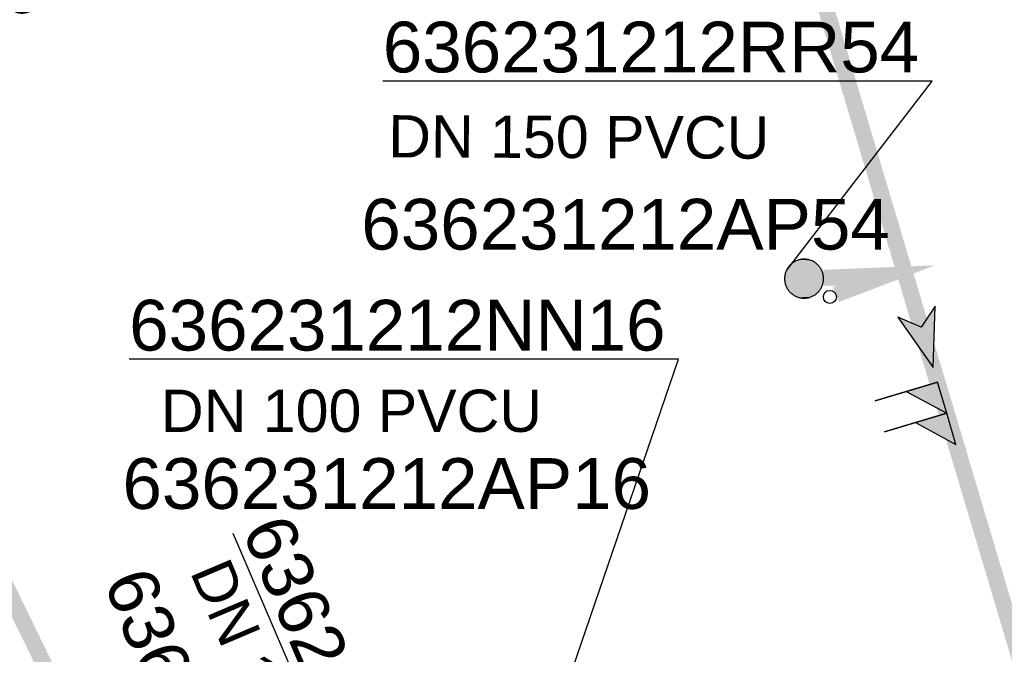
# Model space of a CAD drawing. Extents: x 356718 to 357658, y 5762241 to 5762615.
# Tile 80 of 157: x 357122 to 357137, y 5762395 to 5762405. Entities that reach past the tile are written whole.
import ezdxf
from ezdxf.enums import TextEntityAlignment as Align

# ---------------------------------------------------------------- set-up
doc = ezdxf.new("R2010")
doc.units = 0
doc.header["$MEASUREMENT"] = 0
doc.linetypes.add('AUSGEZOGEN', pattern=[0])
doc.linetypes.add('GESTRICHELT2', pattern=[4, 2, -2])
doc.layers.get('0').update_dxf_attribs({"linetype": 'AUSGEZOGEN'})
for name, color, linetype, true_color in [('111_00131_Symbol', 7, 'AUSGEZOGEN', 0x000000), ('114_00133_Schachtnummer', 7, 'AUSGEZOGEN', 0x000000), ('121_10397_Haltungen_Regenwasser', 5, 'GESTRICHELT2', 0x0000ff), ('123_00137_Fliessrichtungspfeil', 7, 'AUSGEZOGEN', 0x000000), ('124_10395_Standard1', 7, 'AUSGEZOGEN', 0x000000), ('124_10626_Standard__Laenge____1', 7, 'AUSGEZOGEN', 0x000000), ('141_10677_Stutzen__alle__aus_DW', 7, 'AUSGEZOGEN', 0x000000), ('141_10868_Stutzen__141_', 7, 'AUSGEZOGEN', 0x000000)]:
    doc.layers.add(name, color=color, linetype=linetype, true_color=true_color)
doc.styles.add('ARIAL', font='arial.ttf', dxfattribs={"height": 1.5})

# ---------------------------------------------------------------- blocks, each defined once
blk = doc.blocks.new('F00')
at = {"color": 0}
blk.add_circle((0, 0), 0.1, dxfattribs=at)
blk = doc.blocks.new('RR')
at = {"color": 0, "linetype": 'AUSGEZOGEN'}
blk.add_lwpolyline([(0.3, 0), (0.3, 0.013), (0.299, 0.025), (0.298, 0.038), (0.296, 0.05), (0.293, 0.063), (0.29, 0.075), (0.287, 0.087), (0.283, 0.099), (0.279, 0.111), (0.274, 0.123), (0.268, 0.134), (0.262, 0.145), (0.256, 0.156), (0.249, 0.167), (0.242, 0.177), (0.234, 0.187), (0.226, 0.197), (0.218, 0.206), (0.209, 0.215), (0.199, 0.224), (0.19, 0.232), (0.18, 0.24), (0.17, 0.247), (0.159, 0.254), (0.148, 0.261), (0.137, 0.267), (0.126, 0.272), (0.114, 0.277), (0.102, 0.282), (0.09, 0.286), (0.078, 0.29), (0.066, 0.293), (0.053, 0.295), (0.041, 0.297), (0.028, 0.299), (0.016, 0.3), (0.003, 0.3), (-0.009, 0.3), (-0.022, 0.299), (-0.035, 0.298), (-0.047, 0.296), (-0.06, 0.294), (-0.072, 0.291), (-0.084, 0.288), (-0.096, 0.284), (-0.108, 0.28), (-0.12, 0.275), (-0.131, 0.27), (-0.143, 0.264), (-0.154, 0.258), (-0.164, 0.251), (-0.175, 0.244), (-0.185, 0.236), (-0.195, 0.228), (-0.204, 0.22), (-0.213, 0.211), (-0.222, 0.202), (-0.23, 0.192), (-0.238, 0.182), (-0.246, 0.172), (-0.253, 0.162), (-0.259, 0.151), (-0.265, 0.14), (-0.271, 0.129), (-0.276, 0.117), (-0.281, 0.105), (-0.285, 0.093), (-0.289, 0.081), (-0.292, 0.069), (-0.295, 0.057), (-0.297, 0.044), (-0.298, 0.032), (-0.299, 0.019), (-0.3, 0.006), (-0.3, -0.006), (-0.299, -0.019), (-0.298, -0.032), (-0.297, -0.044), (-0.295, -0.057), (-0.292, -0.069), (-0.289, -0.081), (-0.285, -0.093), (-0.281, -0.105), (-0.276, -0.117), (-0.271, -0.129), (-0.265, -0.14), (-0.259, -0.151), (-0.253, -0.162), (-0.246, -0.172), (-0.238, -0.182), (-0.23, -0.192), (-0.222, -0.202), (-0.213, -0.211), (-0.204, -0.22), (-0.195, -0.228), (-0.185, -0.236), (-0.175, -0.244), (-0.164, -0.251), (-0.154, -0.258), (-0.143, -0.264), (-0.131, -0.27), (-0.12, -0.275), (-0.108, -0.28), (-0.096, -0.284), (-0.084, -0.288), (-0.072, -0.291), (-0.06, -0.294), (-0.047, -0.296), (-0.035, -0.298), (-0.022, -0.299), (-0.009, -0.3), (0.003, -0.3), (0.016, -0.3), (0.028, -0.299), (0.041, -0.297), (0.053, -0.295), (0.066, -0.293), (0.078, -0.29), (0.09, -0.286), (0.102, -0.282), (0.114, -0.277), (0.126, -0.272), (0.137, -0.267), (0.148, -0.261), (0.159, -0.254), (0.17, -0.247), (0.18, -0.24), (0.19, -0.232), (0.199, -0.224), (0.209, -0.215), (0.218, -0.206), (0.226, -0.197), (0.234, -0.187), (0.242, -0.177), (0.249, -0.167), (0.256, -0.156), (0.262, -0.145), (0.268, -0.134), (0.274, -0.123), (0.279, -0.111), (0.283, -0.099), (0.287, -0.087), (0.29, -0.075), (0.293, -0.063), (0.296, -0.05), (0.298, -0.038), (0.299, -0.025), (0.3, -0.013), (0.3, 0), (0.3, 0)], close=True, dxfattribs=at)
blk.add_lwpolyline([(0.3, 0), (0.3, 0.013), (0.299, 0.025), (0.298, 0.038), (0.296, 0.05), (0.293, 0.063), (0.29, 0.075), (0.287, 0.087), (0.283, 0.099), (0.279, 0.111), (0.274, 0.123), (0.268, 0.134), (0.262, 0.145), (0.256, 0.156), (0.249, 0.167), (0.242, 0.177), (0.234, 0.187), (0.226, 0.197), (0.218, 0.206), (0.209, 0.215), (0.199, 0.224), (0.19, 0.232), (0.18, 0.24), (0.17, 0.247), (0.159, 0.254), (0.148, 0.261), (0.137, 0.267), (0.126, 0.272), (0.114, 0.277), (0.102, 0.282), (0.09, 0.286), (0.078, 0.29), (0.066, 0.293), (0.053, 0.295), (0.041, 0.297), (0.028, 0.299), (0.016, 0.3), (0.003, 0.3), (-0.009, 0.3), (-0.022, 0.299), (-0.035, 0.298), (-0.047, 0.296), (-0.06, 0.294), (-0.072, 0.291), (-0.084, 0.288), (-0.096, 0.284), (-0.108, 0.28), (-0.12, 0.275), (-0.131, 0.27), (-0.143, 0.264), (-0.154, 0.258), (-0.164, 0.251), (-0.175, 0.244), (-0.185, 0.236), (-0.195, 0.228), (-0.204, 0.22), (-0.213, 0.211), (-0.222, 0.202), (-0.23, 0.192), (-0.238, 0.182), (-0.246, 0.172), (-0.253, 0.162), (-0.259, 0.151), (-0.265, 0.14), (-0.271, 0.129), (-0.276, 0.117), (-0.281, 0.105), (-0.285, 0.093), (-0.289, 0.081), (-0.292, 0.069), (-0.295, 0.057), (-0.297, 0.044), (-0.298, 0.032), (-0.299, 0.019), (-0.3, 0.006), (-0.3, -0.006), (-0.299, -0.019), (-0.298, -0.032), (-0.297, -0.044), (-0.295, -0.057), (-0.292, -0.069), (-0.289, -0.081), (-0.285, -0.093), (-0.281, -0.105), (-0.276, -0.117), (-0.271, -0.129), (-0.265, -0.14), (-0.259, -0.151), (-0.253, -0.162), (-0.246, -0.172), (-0.238, -0.182), (-0.23, -0.192), (-0.222, -0.202), (-0.213, -0.211), (-0.204, -0.22), (-0.195, -0.228), (-0.185, -0.236), (-0.175, -0.244), (-0.164, -0.251), (-0.154, -0.258), (-0.143, -0.264), (-0.131, -0.27), (-0.12, -0.275), (-0.108, -0.28), (-0.096, -0.284), (-0.084, -0.288), (-0.072, -0.291), (-0.06, -0.294), (-0.047, -0.296), (-0.035, -0.298), (-0.022, -0.299), (-0.009, -0.3), (0.003, -0.3), (0.016, -0.3), (0.028, -0.299), (0.041, -0.297), (0.053, -0.295), (0.066, -0.293), (0.078, -0.29), (0.09, -0.286), (0.102, -0.282), (0.114, -0.277), (0.126, -0.272), (0.137, -0.267), (0.148, -0.261), (0.159, -0.254), (0.17, -0.247), (0.18, -0.24), (0.19, -0.232), (0.199, -0.224), (0.209, -0.215), (0.218, -0.206), (0.226, -0.197), (0.234, -0.187), (0.242, -0.177), (0.249, -0.167), (0.256, -0.156), (0.262, -0.145), (0.268, -0.134), (0.274, -0.123), (0.279, -0.111), (0.283, -0.099), (0.287, -0.087), (0.29, -0.075), (0.293, -0.063), (0.296, -0.05), (0.298, -0.038), (0.299, -0.025), (0.3, -0.013), (0.3, 0), (0.3, 0)], close=True, dxfattribs=at)
at = {"color": 0}
for points in [[(-0.259, 0.151), (0.259, 0.151), (-0.256, 0.156)], [(-0.259, 0.151), (0.259, 0.151), (-0.256, 0.156)], [(-0.256, 0.156), (0.256, 0.156), (-0.253, 0.162)], [(-0.256, 0.156), (0.256, 0.156), (-0.253, 0.162)], [(0.259, 0.151), (-0.256, 0.156), (0.256, 0.156)], [(0.259, 0.151), (-0.256, 0.156), (0.256, 0.156)], [(-0.253, 0.162), (0.253, 0.162), (-0.249, 0.167)], [(-0.253, 0.162), (0.253, 0.162), (-0.249, 0.167)], [(0.256, 0.156), (-0.253, 0.162), (0.253, 0.162)], [(0.256, 0.156), (-0.253, 0.162), (0.253, 0.162)], [(-0.249, 0.167), (0.249, 0.167), (-0.246, 0.172)], [(-0.249, 0.167), (0.249, 0.167), (-0.246, 0.172)], [(0.253, 0.162), (-0.249, 0.167), (0.249, 0.167)], [(0.253, 0.162), (-0.249, 0.167), (0.249, 0.167)], [(-0.246, 0.172), (0.246, 0.172), (-0.242, 0.177)], [(-0.246, 0.172), (0.246, 0.172), (-0.242, 0.177)], [(0.249, 0.167), (-0.246, 0.172), (0.246, 0.172)], [(0.249, 0.167), (-0.246, 0.172), (0.246, 0.172)], [(-0.242, 0.177), (0.242, 0.177), (-0.238, 0.182)], [(-0.242, 0.177), (0.242, 0.177), (-0.238, 0.182)], [(0.246, 0.172), (-0.242, 0.177), (0.242, 0.177)], [(0.246, 0.172), (-0.242, 0.177), (0.242, 0.177)], [(-0.238, 0.182), (0.238, 0.182), (-0.234, 0.187)], [(-0.238, 0.182), (0.238, 0.182), (-0.234, 0.187)], [(0.242, 0.177), (-0.238, 0.182), (0.238, 0.182)], [(0.242, 0.177), (-0.238, 0.182), (0.238, 0.182)], [(-0.234, 0.187), (0.234, 0.187), (-0.23, 0.192)], [(-0.234, 0.187), (0.234, 0.187), (-0.23, 0.192)], [(0.238, 0.182), (-0.234, 0.187), (0.234, 0.187)], [(0.238, 0.182), (-0.234, 0.187), (0.234, 0.187)], [(-0.23, 0.192), (0.23, 0.192), (-0.226, 0.197)], [(-0.23, 0.192), (0.23, 0.192), (-0.226, 0.197)], [(0.234, 0.187), (-0.23, 0.192), (0.23, 0.192)], [(0.234, 0.187), (-0.23, 0.192), (0.23, 0.192)], [(-0.226, 0.197), (0.226, 0.197), (-0.222, 0.202)], [(-0.226, 0.197), (0.226, 0.197), (-0.222, 0.202)], [(0.23, 0.192), (-0.226, 0.197), (0.226, 0.197)], [(0.23, 0.192), (-0.226, 0.197), (0.226, 0.197)], [(-0.222, 0.202), (0.222, 0.202), (-0.218, 0.206)], [(-0.222, 0.202), (0.222, 0.202), (-0.218, 0.206)], [(0.226, 0.197), (-0.222, 0.202), (0.222, 0.202)], [(0.226, 0.197), (-0.222, 0.202), (0.222, 0.202)], [(-0.218, 0.206), (0.218, 0.206), (-0.213, 0.211)], [(-0.218, 0.206), (0.218, 0.206), (-0.213, 0.211)], [(0.222, 0.202), (-0.218, 0.206), (0.218, 0.206)], [(0.222, 0.202), (-0.218, 0.206), (0.218, 0.206)], [(-0.213, 0.211), (0.213, 0.211), (-0.209, 0.215)], [(-0.213, 0.211), (0.213, 0.211), (-0.209, 0.215)], [(0.218, 0.206), (-0.213, 0.211), (0.213, 0.211)], [(0.218, 0.206), (-0.213, 0.211), (0.213, 0.211)], [(-0.209, 0.215), (0.209, 0.215), (-0.204, 0.22)], [(-0.209, 0.215), (0.209, 0.215), (-0.204, 0.22)], [(0.213, 0.211), (-0.209, 0.215), (0.209, 0.215)], [(0.213, 0.211), (-0.209, 0.215), (0.209, 0.215)], [(-0.204, 0.22), (0.204, 0.22), (-0.199, 0.224)], [(-0.204, 0.22), (0.204, 0.22), (-0.199, 0.224)], [(0.209, 0.215), (-0.204, 0.22), (0.204, 0.22)], [(0.209, 0.215), (-0.204, 0.22), (0.204, 0.22)], [(-0.199, 0.224), (0.199, 0.224), (-0.195, 0.228)], [(-0.199, 0.224), (0.199, 0.224), (-0.195, 0.228)], [(0.204, 0.22), (-0.199, 0.224), (0.199, 0.224)], [(0.204, 0.22), (-0.199, 0.224), (0.199, 0.224)], [(-0.195, 0.228), (0.195, 0.228), (-0.19, 0.232)], [(-0.195, 0.228), (0.195, 0.228), (-0.19, 0.232)], [(0.199, 0.224), (-0.195, 0.228), (0.195, 0.228)], [(0.199, 0.224), (-0.195, 0.228), (0.195, 0.228)], [(-0.19, 0.232), (0.19, 0.232), (-0.185, 0.236)], [(-0.19, 0.232), (0.19, 0.232), (-0.185, 0.236)], [(0.195, 0.228), (-0.19, 0.232), (0.19, 0.232)], [(0.195, 0.228), (-0.19, 0.232), (0.19, 0.232)], [(-0.185, 0.236), (0.185, 0.236), (-0.18, 0.24)], [(-0.185, 0.236), (0.185, 0.236), (-0.18, 0.24)], [(0.19, 0.232), (-0.185, 0.236), (0.185, 0.236)], [(0.19, 0.232), (-0.185, 0.236), (0.185, 0.236)], [(-0.18, 0.24), (0.18, 0.24), (-0.175, 0.244)], [(-0.18, 0.24), (0.18, 0.24), (-0.175, 0.244)], [(0.185, 0.236), (-0.18, 0.24), (0.18, 0.24)], [(0.185, 0.236), (-0.18, 0.24), (0.18, 0.24)], [(-0.175, 0.244), (0.175, 0.244), (-0.169, 0.247)], [(-0.175, 0.244), (0.175, 0.244), (-0.169, 0.247)], [(0.18, 0.24), (-0.175, 0.244), (0.175, 0.244)], [(0.18, 0.24), (-0.175, 0.244), (0.175, 0.244)], [(-0.169, 0.247), (0.17, 0.247), (-0.164, 0.251)], [(-0.169, 0.247), (0.17, 0.247), (-0.164, 0.251)], [(0.175, 0.244), (-0.169, 0.247), (0.17, 0.247)], [(0.175, 0.244), (-0.169, 0.247), (0.17, 0.247)], [(-0.164, 0.251), (0.164, 0.251), (-0.159, 0.254)], [(-0.164, 0.251), (0.164, 0.251), (-0.159, 0.254)], [(0.17, 0.247), (-0.164, 0.251), (0.164, 0.251)], [(0.17, 0.247), (-0.164, 0.251), (0.164, 0.251)], [(-0.159, 0.254), (0.159, 0.254), (-0.154, 0.258)], [(-0.159, 0.254), (0.159, 0.254), (-0.154, 0.258)], [(0.164, 0.251), (-0.159, 0.254), (0.159, 0.254)], [(0.164, 0.251), (-0.159, 0.254), (0.159, 0.254)], [(-0.154, 0.258), (0.154, 0.258), (-0.148, 0.261)], [(-0.154, 0.258), (0.154, 0.258), (-0.148, 0.261)], [(0.159, 0.254), (-0.154, 0.258), (0.154, 0.258)], [(0.159, 0.254), (-0.154, 0.258), (0.154, 0.258)], [(-0.148, 0.261), (0.148, 0.261), (-0.143, 0.264)], [(-0.148, 0.261), (0.148, 0.261), (-0.143, 0.264)], [(0.154, 0.258), (-0.148, 0.261), (0.148, 0.261)], [(0.154, 0.258), (-0.148, 0.261), (0.148, 0.261)], [(-0.143, 0.264), (0.142, 0.264), (-0.137, 0.267)], [(-0.143, 0.264), (0.142, 0.264), (-0.137, 0.267)], [(0.148, 0.261), (-0.143, 0.264), (0.142, 0.264)], [(0.148, 0.261), (-0.143, 0.264), (0.142, 0.264)], [(-0.137, 0.267), (0.137, 0.267), (-0.131, 0.27)], [(-0.137, 0.267), (0.137, 0.267), (-0.131, 0.27)], [(0.142, 0.264), (-0.137, 0.267), (0.137, 0.267)], [(0.142, 0.264), (-0.137, 0.267), (0.137, 0.267)], [(-0.131, 0.27), (0.131, 0.27), (-0.126, 0.272)], [(-0.131, 0.27), (0.131, 0.27), (-0.126, 0.272)], [(0.137, 0.267), (-0.131, 0.27), (0.131, 0.27)], [(0.137, 0.267), (-0.131, 0.27), (0.131, 0.27)], [(-0.126, 0.272), (0.126, 0.272), (-0.12, 0.275)], [(-0.126, 0.272), (0.126, 0.272), (-0.12, 0.275)], [(0.131, 0.27), (-0.126, 0.272), (0.126, 0.272)], [(0.131, 0.27), (-0.126, 0.272), (0.126, 0.272)], [(-0.12, 0.275), (0.12, 0.275), (-0.114, 0.277)], [(-0.12, 0.275), (0.12, 0.275), (-0.114, 0.277)], [(0.126, 0.272), (-0.12, 0.275), (0.12, 0.275)], [(0.126, 0.272), (-0.12, 0.275), (0.12, 0.275)], [(-0.114, 0.277), (0.114, 0.277), (-0.108, 0.28)], [(-0.114, 0.277), (0.114, 0.277), (-0.108, 0.28)], [(0.12, 0.275), (-0.114, 0.277), (0.114, 0.277)], [(0.12, 0.275), (-0.114, 0.277), (0.114, 0.277)], [(-0.108, 0.28), (0.108, 0.28), (-0.102, 0.282)], [(-0.108, 0.28), (0.108, 0.28), (-0.102, 0.282)], [(0.114, 0.277), (-0.108, 0.28), (0.108, 0.28)], [(0.114, 0.277), (-0.108, 0.28), (0.108, 0.28)], [(-0.102, 0.282), (0.102, 0.282), (-0.096, 0.284)], [(-0.102, 0.282), (0.102, 0.282), (-0.096, 0.284)], [(0.108, 0.28), (-0.102, 0.282), (0.102, 0.282)], [(0.108, 0.28), (-0.102, 0.282), (0.102, 0.282)], [(-0.096, 0.284), (0.096, 0.284), (-0.09, 0.286)], [(-0.096, 0.284), (0.096, 0.284), (-0.09, 0.286)], [(0.102, 0.282), (-0.096, 0.284), (0.096, 0.284)], [(0.102, 0.282), (-0.096, 0.284), (0.096, 0.284)], [(-0.09, 0.286), (0.09, 0.286), (-0.084, 0.288)], [(-0.09, 0.286), (0.09, 0.286), (-0.084, 0.288)], [(0.096, 0.284), (-0.09, 0.286), (0.09, 0.286)], [(0.096, 0.284), (-0.09, 0.286), (0.09, 0.286)], [(-0.084, 0.288), (0.084, 0.288), (-0.078, 0.29)], [(-0.084, 0.288), (0.084, 0.288), (-0.078, 0.29)], [(0.09, 0.286), (-0.084, 0.288), (0.084, 0.288)], [(0.09, 0.286), (-0.084, 0.288), (0.084, 0.288)], [(-0.078, 0.29), (0.078, 0.29), (-0.072, 0.291)], [(-0.078, 0.29), (0.078, 0.29), (-0.072, 0.291)], [(0.084, 0.288), (-0.078, 0.29), (0.078, 0.29)], [(0.084, 0.288), (-0.078, 0.29), (0.078, 0.29)], [(-0.072, 0.291), (0.072, 0.291), (-0.066, 0.293)], [(-0.072, 0.291), (0.072, 0.291), (-0.066, 0.293)], [(0.078, 0.29), (-0.072, 0.291), (0.072, 0.291)], [(0.078, 0.29), (-0.072, 0.291), (0.072, 0.291)], [(-0.066, 0.293), (0.066, 0.293), (-0.06, 0.294)], [(-0.066, 0.293), (0.066, 0.293), (-0.06, 0.294)], [(0.072, 0.291), (-0.066, 0.293), (0.066, 0.293)], [(0.072, 0.291), (-0.066, 0.293), (0.066, 0.293)], [(-0.06, 0.294), (0.059, 0.294), (-0.053, 0.295)], [(-0.06, 0.294), (0.059, 0.294), (-0.053, 0.295)], [(0.066, 0.293), (-0.06, 0.294), (0.059, 0.294)], [(0.066, 0.293), (-0.06, 0.294), (0.059, 0.294)], [(-0.053, 0.295), (0.053, 0.295), (-0.047, 0.296)], [(-0.053, 0.295), (0.053, 0.295), (-0.047, 0.296)], [(0.059, 0.294), (-0.053, 0.295), (0.053, 0.295)], [(0.059, 0.294), (-0.053, 0.295), (0.053, 0.295)], [(-0.047, 0.296), (0.047, 0.296), (-0.04, 0.297)], [(-0.047, 0.296), (0.047, 0.296), (-0.04, 0.297)], [(0.053, 0.295), (-0.047, 0.296), (0.047, 0.296)], [(0.053, 0.295), (-0.047, 0.296), (0.047, 0.296)], [(-0.04, 0.297), (0.041, 0.297), (-0.035, 0.298)], [(-0.04, 0.297), (0.041, 0.297), (-0.035, 0.298)], [(0.047, 0.296), (-0.04, 0.297), (0.041, 0.297)], [(0.047, 0.296), (-0.04, 0.297), (0.041, 0.297)], [(-0.035, 0.298), (0.034, 0.298), (-0.028, 0.299)], [(-0.035, 0.298), (0.034, 0.298), (-0.028, 0.299)], [(0.041, 0.297), (-0.035, 0.298), (0.034, 0.298)], [(0.041, 0.297), (-0.035, 0.298), (0.034, 0.298)], [(0.034, 0.298), (-0.028, 0.299), (0.028, 0.299)], [(-0.028, 0.299), (0.028, 0.299), (-0.022, 0.299)], [(0.034, 0.298), (-0.028, 0.299), (0.028, 0.299)], [(-0.028, 0.299), (0.028, 0.299), (-0.022, 0.299)], [(-0.022, 0.299), (0.021, 0.299), (-0.015, 0.3)], [(-0.022, 0.299), (0.021, 0.299), (-0.015, 0.3)], [(0.028, 0.299), (-0.022, 0.299), (0.021, 0.299)], [(0.028, 0.299), (-0.022, 0.299), (0.021, 0.299)], [(0.021, 0.299), (-0.015, 0.3), (0.016, 0.3)], [(-0.015, 0.3), (0.016, 0.3), (-0.009, 0.3)], [(0.021, 0.299), (-0.015, 0.3), (0.016, 0.3)], [(-0.015, 0.3), (0.016, 0.3), (-0.009, 0.3)], [(0.016, 0.3), (-0.009, 0.3), (0.007, 0.3)], [(-0.009, 0.3), (0.007, 0.3), (0.003, 0.3)], [(0.016, 0.3), (-0.009, 0.3), (0.007, 0.3)], [(-0.009, 0.3), (0.007, 0.3), (0.003, 0.3)], [(-0.3, 0.013), (0.3, 0.013), (-0.299, 0.019)], [(-0.3, 0.013), (0.3, 0.013), (-0.299, 0.019)], [(-0.3, 0.006), (0.3, 0.006), (-0.3, 0.013)], [(0.3, 0.006), (-0.3, 0.013), (0.3, 0.013)], [(-0.3, 0.006), (0.3, 0.006), (-0.3, 0.013)], [(0.3, 0.006), (-0.3, 0.013), (0.3, 0.013)], [(-0.3, 0), (0.3, 0), (-0.3, 0.006)], [(0.3, 0), (-0.3, 0.006), (0.3, 0.006)], [(-0.3, 0), (0.3, 0), (-0.3, 0.006)], [(0.3, 0), (-0.3, 0.006), (0.3, 0.006)], [(0.3, -0.006), (-0.3, -0.006), (0.3, 0)], [(-0.3, -0.006), (0.3, 0), (-0.3, 0)], [(0.3, -0.006), (-0.3, -0.006), (0.3, 0)], [(-0.3, -0.006), (0.3, 0), (-0.3, 0)], [(-0.299, 0.025), (0.299, 0.025), (-0.298, 0.032)], [(-0.299, 0.025), (0.299, 0.025), (-0.298, 0.032)], [(-0.299, 0.019), (0.299, 0.019), (-0.299, 0.025)], [(0.299, 0.019), (-0.299, 0.025), (0.299, 0.025)], [(-0.299, 0.019), (0.299, 0.019), (-0.299, 0.025)], [(0.299, 0.019), (-0.299, 0.025), (0.299, 0.025)], [(0.3, 0.013), (-0.299, 0.019), (0.299, 0.019)], [(0.3, 0.013), (-0.299, 0.019), (0.299, 0.019)], [(-0.298, 0.038), (0.298, 0.038), (-0.297, 0.044)], [(-0.298, 0.038), (0.298, 0.038), (-0.297, 0.044)], [(-0.298, 0.032), (0.298, 0.032), (-0.298, 0.038)], [(0.298, 0.032), (-0.298, 0.038), (0.298, 0.038)], [(-0.298, 0.032), (0.298, 0.032), (-0.298, 0.038)], [(0.298, 0.032), (-0.298, 0.038), (0.298, 0.038)], [(0.299, 0.025), (-0.298, 0.032), (0.298, 0.032)], [(0.299, 0.025), (-0.298, 0.032), (0.298, 0.032)], [(-0.297, 0.044), (0.297, 0.044), (-0.296, 0.05)], [(-0.297, 0.044), (0.297, 0.044), (-0.296, 0.05)], [(0.298, 0.038), (-0.297, 0.044), (0.297, 0.044)], [(0.298, 0.038), (-0.297, 0.044), (0.297, 0.044)], [(-0.296, 0.05), (0.296, 0.05), (-0.295, 0.057)], [(-0.296, 0.05), (0.296, 0.05), (-0.295, 0.057)], [(0.297, 0.044), (-0.296, 0.05), (0.296, 0.05)], [(0.297, 0.044), (-0.296, 0.05), (0.296, 0.05)], [(-0.295, 0.057), (0.295, 0.057), (-0.293, 0.063)], [(-0.295, 0.057), (0.295, 0.057), (-0.293, 0.063)], [(0.296, 0.05), (-0.295, 0.057), (0.295, 0.057)], [(0.296, 0.05), (-0.295, 0.057), (0.295, 0.057)], [(-0.293, 0.063), (0.293, 0.063), (-0.292, 0.069)], [(-0.293, 0.063), (0.293, 0.063), (-0.292, 0.069)], [(0.295, 0.057), (-0.293, 0.063), (0.293, 0.063)], [(0.295, 0.057), (-0.293, 0.063), (0.293, 0.063)], [(-0.292, 0.069), (0.292, 0.069), (-0.29, 0.075)], [(-0.292, 0.069), (0.292, 0.069), (-0.29, 0.075)], [(0.293, 0.063), (-0.292, 0.069), (0.292, 0.069)], [(0.293, 0.063), (-0.292, 0.069), (0.292, 0.069)], [(-0.29, 0.075), (0.29, 0.075), (-0.289, 0.081)], [(-0.29, 0.075), (0.29, 0.075), (-0.289, 0.081)], [(0.292, 0.069), (-0.29, 0.075), (0.29, 0.075)], [(0.292, 0.069), (-0.29, 0.075), (0.29, 0.075)], [(-0.289, 0.081), (0.289, 0.081), (-0.287, 0.087)], [(-0.289, 0.081), (0.289, 0.081), (-0.287, 0.087)], [(0.29, 0.075), (-0.289, 0.081), (0.289, 0.081)], [(0.29, 0.075), (-0.289, 0.081), (0.289, 0.081)], [(-0.287, 0.087), (0.287, 0.087), (-0.285, 0.093)], [(-0.287, 0.087), (0.287, 0.087), (-0.285, 0.093)], [(0.289, 0.081), (-0.287, 0.087), (0.287, 0.087)], [(0.289, 0.081), (-0.287, 0.087), (0.287, 0.087)], [(-0.285, 0.093), (0.285, 0.093), (-0.283, 0.099)], [(-0.285, 0.093), (0.285, 0.093), (-0.283, 0.099)], [(0.287, 0.087), (-0.285, 0.093), (0.285, 0.093)], [(0.287, 0.087), (-0.285, 0.093), (0.285, 0.093)], [(-0.283, 0.099), (0.283, 0.099), (-0.281, 0.105)], [(-0.283, 0.099), (0.283, 0.099), (-0.281, 0.105)], [(0.285, 0.093), (-0.283, 0.099), (0.283, 0.099)], [(0.285, 0.093), (-0.283, 0.099), (0.283, 0.099)], [(-0.281, 0.105), (0.281, 0.105), (-0.279, 0.111)], [(-0.281, 0.105), (0.281, 0.105), (-0.279, 0.111)], [(0.283, 0.099), (-0.281, 0.105), (0.281, 0.105)], [(0.283, 0.099), (-0.281, 0.105), (0.281, 0.105)], [(-0.279, 0.111), (0.279, 0.111), (-0.276, 0.117)], [(-0.279, 0.111), (0.279, 0.111), (-0.276, 0.117)], [(0.281, 0.105), (-0.279, 0.111), (0.279, 0.111)], [(0.281, 0.105), (-0.279, 0.111), (0.279, 0.111)], [(-0.276, 0.117), (0.276, 0.117), (-0.274, 0.123)], [(-0.276, 0.117), (0.276, 0.117), (-0.274, 0.123)], [(0.279, 0.111), (-0.276, 0.117), (0.276, 0.117)], [(0.279, 0.111), (-0.276, 0.117), (0.276, 0.117)], [(-0.274, 0.123), (0.274, 0.123), (-0.271, 0.129)], [(-0.274, 0.123), (0.274, 0.123), (-0.271, 0.129)], [(0.276, 0.117), (-0.274, 0.123), (0.274, 0.123)], [(0.276, 0.117), (-0.274, 0.123), (0.274, 0.123)], [(-0.271, 0.129), (0.271, 0.129), (-0.268, 0.134)], [(-0.271, 0.129), (0.271, 0.129), (-0.268, 0.134)], [(0.274, 0.123), (-0.271, 0.129), (0.271, 0.129)], [(0.274, 0.123), (-0.271, 0.129), (0.271, 0.129)], [(-0.268, 0.134), (0.268, 0.134), (-0.265, 0.14)], [(-0.268, 0.134), (0.268, 0.134), (-0.265, 0.14)], [(0.271, 0.129), (-0.268, 0.134), (0.268, 0.134)], [(0.271, 0.129), (-0.268, 0.134), (0.268, 0.134)], [(-0.265, 0.14), (0.265, 0.14), (-0.262, 0.145)], [(-0.265, 0.14), (0.265, 0.14), (-0.262, 0.145)], [(0.268, 0.134), (-0.265, 0.14), (0.265, 0.14)], [(0.268, 0.134), (-0.265, 0.14), (0.265, 0.14)], [(-0.262, 0.145), (0.262, 0.145), (-0.259, 0.151)], [(-0.262, 0.145), (0.262, 0.145), (-0.259, 0.151)], [(0.265, 0.14), (-0.262, 0.145), (0.262, 0.145)], [(0.265, 0.14), (-0.262, 0.145), (0.262, 0.145)], [(0.262, 0.145), (-0.259, 0.151), (0.259, 0.151)], [(0.262, 0.145), (-0.259, 0.151), (0.259, 0.151)], [(0.3, 0), (0.3, 0), (0.3, 0)], [(0.3, 0), (0.3, 0), (0.3, 0)], [(0.3, 0), (0.3, 0), (0.3, 0)], [(0.3, 0), (0.3, 0), (0.3, 0)], [(0.3, -0.013), (-0.3, -0.013), (0.3, -0.006)], [(-0.3, -0.013), (0.3, -0.006), (-0.3, -0.006)], [(0.3, -0.013), (-0.3, -0.013), (0.3, -0.006)], [(-0.3, -0.013), (0.3, -0.006), (-0.3, -0.006)], [(-0.299, -0.019), (0.3, -0.013), (-0.3, -0.013)], [(-0.299, -0.019), (0.3, -0.013), (-0.3, -0.013)], [(0.299, -0.019), (-0.299, -0.019), (0.3, -0.013)], [(0.299, -0.019), (-0.299, -0.019), (0.3, -0.013)], [(0.299, -0.025), (-0.299, -0.025), (0.299, -0.019)], [(-0.299, -0.025), (0.299, -0.019), (-0.299, -0.019)], [(0.299, -0.025), (-0.299, -0.025), (0.299, -0.019)], [(-0.299, -0.025), (0.299, -0.019), (-0.299, -0.019)], [(-0.298, -0.032), (0.299, -0.025), (-0.299, -0.025)], [(-0.298, -0.032), (0.299, -0.025), (-0.299, -0.025)], [(0.298, -0.032), (-0.298, -0.032), (0.299, -0.025)], [(0.298, -0.032), (-0.298, -0.032), (0.299, -0.025)], [(0.298, -0.038), (-0.298, -0.038), (0.298, -0.032)], [(-0.298, -0.038), (0.298, -0.032), (-0.298, -0.032)], [(0.298, -0.038), (-0.298, -0.038), (0.298, -0.032)], [(-0.298, -0.038), (0.298, -0.032), (-0.298, -0.032)], [(-0.297, -0.044), (0.298, -0.038), (-0.298, -0.038)], [(-0.297, -0.044), (0.298, -0.038), (-0.298, -0.038)], [(0.297, -0.044), (-0.297, -0.044), (0.298, -0.038)], [(0.297, -0.044), (-0.297, -0.044), (0.298, -0.038)], [(-0.296, -0.05), (0.297, -0.044), (-0.297, -0.044)], [(-0.296, -0.05), (0.297, -0.044), (-0.297, -0.044)], [(0.296, -0.05), (-0.296, -0.05), (0.297, -0.044)], [(0.296, -0.05), (-0.296, -0.05), (0.297, -0.044)], [(-0.295, -0.057), (0.296, -0.05), (-0.296, -0.05)], [(-0.295, -0.057), (0.296, -0.05), (-0.296, -0.05)], [(0.295, -0.057), (-0.295, -0.057), (0.296, -0.05)], [(0.295, -0.057), (-0.295, -0.057), (0.296, -0.05)], [(-0.293, -0.063), (0.295, -0.057), (-0.295, -0.057)], [(-0.293, -0.063), (0.295, -0.057), (-0.295, -0.057)], [(0.293, -0.063), (-0.293, -0.063), (0.295, -0.057)], [(0.293, -0.063), (-0.293, -0.063), (0.295, -0.057)], [(-0.292, -0.069), (0.293, -0.063), (-0.293, -0.063)], [(-0.292, -0.069), (0.293, -0.063), (-0.293, -0.063)], [(0.292, -0.069), (-0.292, -0.069), (0.293, -0.063)], [(0.292, -0.069), (-0.292, -0.069), (0.293, -0.063)], [(-0.29, -0.075), (0.292, -0.069), (-0.292, -0.069)], [(-0.29, -0.075), (0.292, -0.069), (-0.292, -0.069)], [(0.29, -0.075), (-0.29, -0.075), (0.292, -0.069)], [(0.29, -0.075), (-0.29, -0.075), (0.292, -0.069)], [(-0.289, -0.081), (0.29, -0.075), (-0.29, -0.075)], [(-0.289, -0.081), (0.29, -0.075), (-0.29, -0.075)], [(0.289, -0.081), (-0.289, -0.081), (0.29, -0.075)], [(0.289, -0.081), (-0.289, -0.081), (0.29, -0.075)], [(-0.287, -0.087), (0.289, -0.081), (-0.289, -0.081)], [(-0.287, -0.087), (0.289, -0.081), (-0.289, -0.081)], [(0.287, -0.087), (-0.287, -0.087), (0.289, -0.081)], [(0.287, -0.087), (-0.287, -0.087), (0.289, -0.081)], [(-0.285, -0.093), (0.287, -0.087), (-0.287, -0.087)], [(-0.285, -0.093), (0.287, -0.087), (-0.287, -0.087)], [(0.285, -0.093), (-0.285, -0.093), (0.287, -0.087)], [(0.285, -0.093), (-0.285, -0.093), (0.287, -0.087)], [(-0.283, -0.099), (0.285, -0.093), (-0.285, -0.093)], [(-0.283, -0.099), (0.285, -0.093), (-0.285, -0.093)], [(0.283, -0.099), (-0.283, -0.099), (0.285, -0.093)], [(0.283, -0.099), (-0.283, -0.099), (0.285, -0.093)], [(-0.281, -0.105), (0.283, -0.099), (-0.283, -0.099)], [(-0.281, -0.105), (0.283, -0.099), (-0.283, -0.099)], [(0.281, -0.105), (-0.281, -0.105), (0.283, -0.099)], [(0.281, -0.105), (-0.281, -0.105), (0.283, -0.099)], [(-0.279, -0.111), (0.281, -0.105), (-0.281, -0.105)], [(-0.279, -0.111), (0.281, -0.105), (-0.281, -0.105)], [(0.279, -0.111), (-0.279, -0.111), (0.281, -0.105)], [(0.279, -0.111), (-0.279, -0.111), (0.281, -0.105)], [(-0.276, -0.117), (0.279, -0.111), (-0.279, -0.111)], [(-0.276, -0.117), (0.279, -0.111), (-0.279, -0.111)], [(0.276, -0.117), (-0.276, -0.117), (0.279, -0.111)], [(0.276, -0.117), (-0.276, -0.117), (0.279, -0.111)], [(-0.274, -0.123), (0.276, -0.117), (-0.276, -0.117)], [(-0.274, -0.123), (0.276, -0.117), (-0.276, -0.117)], [(0.274, -0.123), (-0.274, -0.123), (0.276, -0.117)], [(0.274, -0.123), (-0.274, -0.123), (0.276, -0.117)], [(-0.271, -0.129), (0.274, -0.123), (-0.274, -0.123)], [(-0.271, -0.129), (0.274, -0.123), (-0.274, -0.123)], [(0.271, -0.129), (-0.271, -0.129), (0.274, -0.123)], [(0.271, -0.129), (-0.271, -0.129), (0.274, -0.123)], [(-0.268, -0.134), (0.271, -0.129), (-0.271, -0.129)], [(-0.268, -0.134), (0.271, -0.129), (-0.271, -0.129)], [(0.268, -0.134), (-0.268, -0.134), (0.271, -0.129)], [(0.268, -0.134), (-0.268, -0.134), (0.271, -0.129)], [(-0.265, -0.14), (0.268, -0.134), (-0.268, -0.134)], [(-0.265, -0.14), (0.268, -0.134), (-0.268, -0.134)], [(0.265, -0.14), (-0.265, -0.14), (0.268, -0.134)], [(0.265, -0.14), (-0.265, -0.14), (0.268, -0.134)], [(-0.262, -0.145), (0.265, -0.14), (-0.265, -0.14)], [(-0.262, -0.145), (0.265, -0.14), (-0.265, -0.14)], [(0.262, -0.145), (-0.262, -0.145), (0.265, -0.14)], [(0.262, -0.145), (-0.262, -0.145), (0.265, -0.14)], [(-0.259, -0.151), (0.262, -0.145), (-0.262, -0.145)], [(-0.259, -0.151), (0.262, -0.145), (-0.262, -0.145)], [(0.259, -0.151), (-0.259, -0.151), (0.262, -0.145)], [(0.259, -0.151), (-0.259, -0.151), (0.262, -0.145)], [(-0.256, -0.156), (0.259, -0.151), (-0.259, -0.151)], [(-0.256, -0.156), (0.259, -0.151), (-0.259, -0.151)], [(0.256, -0.156), (-0.256, -0.156), (0.259, -0.151)], [(0.256, -0.156), (-0.256, -0.156), (0.259, -0.151)], [(-0.253, -0.162), (0.256, -0.156), (-0.256, -0.156)], [(-0.253, -0.162), (0.256, -0.156), (-0.256, -0.156)], [(0.253, -0.162), (-0.253, -0.162), (0.256, -0.156)], [(0.253, -0.162), (-0.253, -0.162), (0.256, -0.156)], [(-0.249, -0.167), (0.253, -0.162), (-0.253, -0.162)], [(-0.249, -0.167), (0.253, -0.162), (-0.253, -0.162)], [(0.249, -0.167), (-0.249, -0.167), (0.253, -0.162)], [(0.249, -0.167), (-0.249, -0.167), (0.253, -0.162)], [(-0.246, -0.172), (0.249, -0.167), (-0.249, -0.167)], [(-0.246, -0.172), (0.249, -0.167), (-0.249, -0.167)], [(0.246, -0.172), (-0.246, -0.172), (0.249, -0.167)], [(0.246, -0.172), (-0.246, -0.172), (0.249, -0.167)], [(-0.242, -0.177), (0.246, -0.172), (-0.246, -0.172)], [(-0.242, -0.177), (0.246, -0.172), (-0.246, -0.172)], [(0.242, -0.177), (-0.242, -0.177), (0.246, -0.172)], [(0.242, -0.177), (-0.242, -0.177), (0.246, -0.172)], [(-0.238, -0.182), (0.242, -0.177), (-0.242, -0.177)], [(-0.238, -0.182), (0.242, -0.177), (-0.242, -0.177)], [(0.238, -0.182), (-0.238, -0.182), (0.242, -0.177)], [(0.238, -0.182), (-0.238, -0.182), (0.242, -0.177)], [(-0.234, -0.187), (0.238, -0.182), (-0.238, -0.182)], [(-0.234, -0.187), (0.238, -0.182), (-0.238, -0.182)], [(0.234, -0.187), (-0.234, -0.187), (0.238, -0.182)], [(0.234, -0.187), (-0.234, -0.187), (0.238, -0.182)], [(-0.23, -0.192), (0.234, -0.187), (-0.234, -0.187)], [(-0.23, -0.192), (0.234, -0.187), (-0.234, -0.187)], [(0.23, -0.192), (-0.23, -0.192), (0.234, -0.187)], [(0.23, -0.192), (-0.23, -0.192), (0.234, -0.187)], [(-0.226, -0.197), (0.23, -0.192), (-0.23, -0.192)], [(-0.226, -0.197), (0.23, -0.192), (-0.23, -0.192)], [(0.226, -0.197), (-0.226, -0.197), (0.23, -0.192)], [(0.226, -0.197), (-0.226, -0.197), (0.23, -0.192)], [(-0.222, -0.202), (0.226, -0.197), (-0.226, -0.197)], [(-0.222, -0.202), (0.226, -0.197), (-0.226, -0.197)], [(0.222, -0.202), (-0.222, -0.202), (0.226, -0.197)], [(0.222, -0.202), (-0.222, -0.202), (0.226, -0.197)], [(-0.218, -0.206), (0.222, -0.202), (-0.222, -0.202)], [(-0.218, -0.206), (0.222, -0.202), (-0.222, -0.202)], [(0.218, -0.206), (-0.218, -0.206), (0.222, -0.202)], [(0.218, -0.206), (-0.218, -0.206), (0.222, -0.202)], [(-0.213, -0.211), (0.218, -0.206), (-0.218, -0.206)], [(-0.213, -0.211), (0.218, -0.206), (-0.218, -0.206)], [(0.213, -0.211), (-0.213, -0.211), (0.218, -0.206)], [(0.213, -0.211), (-0.213, -0.211), (0.218, -0.206)], [(-0.209, -0.215), (0.213, -0.211), (-0.213, -0.211)], [(-0.209, -0.215), (0.213, -0.211), (-0.213, -0.211)], [(0.209, -0.215), (-0.209, -0.215), (0.213, -0.211)], [(0.209, -0.215), (-0.209, -0.215), (0.213, -0.211)], [(-0.204, -0.22), (0.209, -0.215), (-0.209, -0.215)], [(-0.204, -0.22), (0.209, -0.215), (-0.209, -0.215)], [(0.204, -0.22), (-0.204, -0.22), (0.209, -0.215)], [(0.204, -0.22), (-0.204, -0.22), (0.209, -0.215)], [(-0.199, -0.224), (0.204, -0.22), (-0.204, -0.22)], [(-0.199, -0.224), (0.204, -0.22), (-0.204, -0.22)], [(0.199, -0.224), (-0.199, -0.224), (0.204, -0.22)], [(0.199, -0.224), (-0.199, -0.224), (0.204, -0.22)], [(-0.195, -0.228), (0.199, -0.224), (-0.199, -0.224)], [(-0.195, -0.228), (0.199, -0.224), (-0.199, -0.224)], [(0.195, -0.228), (-0.195, -0.228), (0.199, -0.224)], [(0.195, -0.228), (-0.195, -0.228), (0.199, -0.224)], [(-0.19, -0.232), (0.195, -0.228), (-0.195, -0.228)], [(-0.19, -0.232), (0.195, -0.228), (-0.195, -0.228)], [(0.19, -0.232), (-0.19, -0.232), (0.195, -0.228)], [(0.19, -0.232), (-0.19, -0.232), (0.195, -0.228)], [(-0.185, -0.236), (0.19, -0.232), (-0.19, -0.232)], [(-0.185, -0.236), (0.19, -0.232), (-0.19, -0.232)], [(0.185, -0.236), (-0.185, -0.236), (0.19, -0.232)], [(0.185, -0.236), (-0.185, -0.236), (0.19, -0.232)], [(-0.18, -0.24), (0.185, -0.236), (-0.185, -0.236)], [(-0.18, -0.24), (0.185, -0.236), (-0.185, -0.236)], [(0.18, -0.24), (-0.18, -0.24), (0.185, -0.236)], [(0.18, -0.24), (-0.18, -0.24), (0.185, -0.236)], [(-0.175, -0.244), (0.18, -0.24), (-0.18, -0.24)], [(-0.175, -0.244), (0.18, -0.24), (-0.18, -0.24)], [(0.175, -0.244), (-0.175, -0.244), (0.18, -0.24)], [(0.175, -0.244), (-0.175, -0.244), (0.18, -0.24)], [(-0.169, -0.247), (0.175, -0.244), (-0.175, -0.244)], [(-0.169, -0.247), (0.175, -0.244), (-0.175, -0.244)], [(0.17, -0.247), (-0.169, -0.247), (0.175, -0.244)], [(0.17, -0.247), (-0.169, -0.247), (0.175, -0.244)], [(-0.164, -0.251), (0.17, -0.247), (-0.169, -0.247)], [(-0.164, -0.251), (0.17, -0.247), (-0.169, -0.247)], [(0.164, -0.251), (-0.164, -0.251), (0.17, -0.247)], [(0.164, -0.251), (-0.164, -0.251), (0.17, -0.247)], [(-0.159, -0.254), (0.164, -0.251), (-0.164, -0.251)], [(-0.159, -0.254), (0.164, -0.251), (-0.164, -0.251)], [(0.159, -0.254), (-0.159, -0.254), (0.164, -0.251)], [(0.159, -0.254), (-0.159, -0.254), (0.164, -0.251)], [(-0.154, -0.258), (0.159, -0.254), (-0.159, -0.254)], [(-0.154, -0.258), (0.159, -0.254), (-0.159, -0.254)], [(0.154, -0.258), (-0.154, -0.258), (0.159, -0.254)], [(0.154, -0.258), (-0.154, -0.258), (0.159, -0.254)], [(-0.148, -0.261), (0.154, -0.258), (-0.154, -0.258)], [(-0.148, -0.261), (0.154, -0.258), (-0.154, -0.258)], [(0.148, -0.261), (-0.148, -0.261), (0.154, -0.258)], [(0.148, -0.261), (-0.148, -0.261), (0.154, -0.258)], [(-0.143, -0.264), (0.148, -0.261), (-0.148, -0.261)], [(-0.143, -0.264), (0.148, -0.261), (-0.148, -0.261)], [(0.142, -0.264), (-0.143, -0.264), (0.148, -0.261)], [(0.142, -0.264), (-0.143, -0.264), (0.148, -0.261)], [(-0.137, -0.267), (0.142, -0.264), (-0.143, -0.264)], [(-0.137, -0.267), (0.142, -0.264), (-0.143, -0.264)], [(0.137, -0.267), (-0.137, -0.267), (0.142, -0.264)], [(0.137, -0.267), (-0.137, -0.267), (0.142, -0.264)], [(-0.131, -0.27), (0.137, -0.267), (-0.137, -0.267)], [(-0.131, -0.27), (0.137, -0.267), (-0.137, -0.267)], [(0.131, -0.27), (-0.131, -0.27), (0.137, -0.267)], [(0.131, -0.27), (-0.131, -0.27), (0.137, -0.267)], [(-0.126, -0.272), (0.131, -0.27), (-0.131, -0.27)], [(-0.126, -0.272), (0.131, -0.27), (-0.131, -0.27)], [(0.126, -0.272), (-0.126, -0.272), (0.131, -0.27)], [(0.126, -0.272), (-0.126, -0.272), (0.131, -0.27)], [(-0.12, -0.275), (0.126, -0.272), (-0.126, -0.272)], [(-0.12, -0.275), (0.126, -0.272), (-0.126, -0.272)], [(0.12, -0.275), (-0.12, -0.275), (0.126, -0.272)], [(0.12, -0.275), (-0.12, -0.275), (0.126, -0.272)], [(-0.114, -0.277), (0.12, -0.275), (-0.12, -0.275)], [(-0.114, -0.277), (0.12, -0.275), (-0.12, -0.275)], [(0.114, -0.277), (-0.114, -0.277), (0.12, -0.275)], [(0.114, -0.277), (-0.114, -0.277), (0.12, -0.275)], [(-0.108, -0.28), (0.114, -0.277), (-0.114, -0.277)], [(-0.108, -0.28), (0.114, -0.277), (-0.114, -0.277)], [(0.108, -0.28), (-0.108, -0.28), (0.114, -0.277)], [(0.108, -0.28), (-0.108, -0.28), (0.114, -0.277)], [(-0.102, -0.282), (0.108, -0.28), (-0.108, -0.28)], [(-0.102, -0.282), (0.108, -0.28), (-0.108, -0.28)], [(0.102, -0.282), (-0.102, -0.282), (0.108, -0.28)], [(0.102, -0.282), (-0.102, -0.282), (0.108, -0.28)], [(-0.096, -0.284), (0.102, -0.282), (-0.102, -0.282)], [(-0.096, -0.284), (0.102, -0.282), (-0.102, -0.282)], [(0.096, -0.284), (-0.096, -0.284), (0.102, -0.282)], [(0.096, -0.284), (-0.096, -0.284), (0.102, -0.282)], [(-0.09, -0.286), (0.096, -0.284), (-0.096, -0.284)], [(-0.09, -0.286), (0.096, -0.284), (-0.096, -0.284)], [(0.09, -0.286), (-0.09, -0.286), (0.096, -0.284)], [(0.09, -0.286), (-0.09, -0.286), (0.096, -0.284)], [(-0.084, -0.288), (0.09, -0.286), (-0.09, -0.286)], [(-0.084, -0.288), (0.09, -0.286), (-0.09, -0.286)], [(0.084, -0.288), (-0.084, -0.288), (0.09, -0.286)], [(0.084, -0.288), (-0.084, -0.288), (0.09, -0.286)], [(-0.078, -0.29), (0.084, -0.288), (-0.084, -0.288)], [(-0.078, -0.29), (0.084, -0.288), (-0.084, -0.288)], [(0.078, -0.29), (-0.078, -0.29), (0.084, -0.288)], [(0.078, -0.29), (-0.078, -0.29), (0.084, -0.288)], [(-0.072, -0.291), (0.078, -0.29), (-0.078, -0.29)], [(-0.072, -0.291), (0.078, -0.29), (-0.078, -0.29)], [(0.072, -0.291), (-0.072, -0.291), (0.078, -0.29)], [(0.072, -0.291), (-0.072, -0.291), (0.078, -0.29)], [(-0.066, -0.293), (0.072, -0.291), (-0.072, -0.291)], [(-0.066, -0.293), (0.072, -0.291), (-0.072, -0.291)], [(0.066, -0.293), (-0.066, -0.293), (0.072, -0.291)], [(0.066, -0.293), (-0.066, -0.293), (0.072, -0.291)], [(-0.06, -0.294), (0.066, -0.293), (-0.066, -0.293)], [(-0.06, -0.294), (0.066, -0.293), (-0.066, -0.293)], [(0.059, -0.294), (-0.06, -0.294), (0.066, -0.293)], [(0.059, -0.294), (-0.06, -0.294), (0.066, -0.293)], [(-0.053, -0.295), (0.059, -0.294), (-0.06, -0.294)], [(-0.053, -0.295), (0.059, -0.294), (-0.06, -0.294)], [(0.053, -0.295), (-0.053, -0.295), (0.059, -0.294)], [(0.053, -0.295), (-0.053, -0.295), (0.059, -0.294)], [(-0.047, -0.296), (0.053, -0.295), (-0.053, -0.295)], [(-0.047, -0.296), (0.053, -0.295), (-0.053, -0.295)], [(0.047, -0.296), (-0.047, -0.296), (0.053, -0.295)], [(0.047, -0.296), (-0.047, -0.296), (0.053, -0.295)], [(-0.04, -0.297), (0.047, -0.296), (-0.047, -0.296)], [(-0.04, -0.297), (0.047, -0.296), (-0.047, -0.296)], [(0.041, -0.297), (-0.04, -0.297), (0.047, -0.296)], [(0.041, -0.297), (-0.04, -0.297), (0.047, -0.296)], [(-0.035, -0.298), (0.041, -0.297), (-0.04, -0.297)], [(-0.035, -0.298), (0.041, -0.297), (-0.04, -0.297)], [(0.034, -0.298), (-0.035, -0.298), (0.041, -0.297)], [(0.034, -0.298), (-0.035, -0.298), (0.041, -0.297)], [(-0.028, -0.299), (0.034, -0.298), (-0.035, -0.298)], [(-0.028, -0.299), (0.034, -0.298), (-0.035, -0.298)], [(0.028, -0.299), (-0.028, -0.299), (0.034, -0.298)], [(0.028, -0.299), (-0.028, -0.299), (0.034, -0.298)], [(-0.022, -0.299), (0.028, -0.299), (-0.028, -0.299)], [(-0.022, -0.299), (0.028, -0.299), (-0.028, -0.299)], [(-0.015, -0.3), (0.021, -0.299), (-0.022, -0.299)], [(0.021, -0.299), (-0.022, -0.299), (0.028, -0.299)], [(-0.015, -0.3), (0.021, -0.299), (-0.022, -0.299)], [(0.021, -0.299), (-0.022, -0.299), (0.028, -0.299)], [(0.016, -0.3), (-0.015, -0.3), (0.021, -0.299)], [(0.016, -0.3), (-0.015, -0.3), (0.021, -0.299)], [(-0.009, -0.3), (0.016, -0.3), (-0.015, -0.3)], [(-0.009, -0.3), (0.016, -0.3), (-0.015, -0.3)], [(0.003, -0.3), (0.007, -0.3), (-0.009, -0.3)], [(0.007, -0.3), (-0.009, -0.3), (0.016, -0.3)], [(0.003, -0.3), (0.007, -0.3), (-0.009, -0.3)], [(0.007, -0.3), (-0.009, -0.3), (0.016, -0.3)]]:
    blk.add_solid(points, dxfattribs=at)
blk = doc.blocks.new('FLI')
at = {"color": 0, "linetype": 'AUSGEZOGEN'}
blk.add_lwpolyline([(-0.4, 0), (-0.9, -0.6), (0.9, 0), (-0.9, 0.6), (-0.4, 0)], close=True, dxfattribs=at)
at = {"color": 0}
for points in [[(-0.4, 0), (0.9, 0), (-0.9, 0.6)], [(-0.9, -0.6), (0.9, 0), (-0.4, 0)]]:
    blk.add_solid(points, dxfattribs=at)

msp = doc.modelspace()

# ---------------------------------------------------------------- linework, layer by layer
at = {"layer": '114_00133_Schachtnummer', "color": 18, "linetype": 'AUSGEZOGEN', "true_color": 0x000000}
for points in [[(357133.477, 5762400.903), (357135.722, 5762403.817), (357127.267, 5762403.817)], [(357129.579, 5762392.993), (357131.819, 5762399.534), (357123.364, 5762399.534)], [(357126.764, 5762390.239), (357128.247, 5762389.195), (357124.965, 5762396.852)]]:
    msp.add_lwpolyline(points, dxfattribs=at)
at = {"layer": '121_10397_Haltungen_Regenwasser', "color": 5, "linetype": 'GESTRICHELT2', "true_color": 0x0000ff, "const_width": 0.25}
for points in [[(357133.591, 5762406.151), (357133.591, 5762406.151), (357133.867, 5762405.674), (357137.345, 5762393.999), (357135.254, 5762393.061)], [(357134.049, 5762400.788), (357135.008, 5762400.826), (357134.239, 5762400.531)], [(357120.03, 5762398.988), (357124.768, 5762389.27)]]:
    msp.add_lwpolyline(points, dxfattribs=at)
at = {"layer": '141_10677_Stutzen__alle__aus_DW', "color": 18, "linetype": 'AUSGEZOGEN', "true_color": 0x000000}
for points in [[(357135.944, 5762398.703), (357134.985, 5762398.418)], [(357135.944, 5762398.703), (357135.464, 5762398.56), (357136.086, 5762398.224)]]:
    msp.add_lwpolyline(points, close=True, dxfattribs=at)
at = {"layer": '141_10677_Stutzen__alle__aus_DW', "color": 18, "true_color": 0x000000}
msp.add_solid([(357135.944, 5762398.703), (357135.464, 5762398.56), (357136.086, 5762398.224)], dxfattribs=at)
at = {"layer": '141_10868_Stutzen__141_', "color": 18, "linetype": 'AUSGEZOGEN', "true_color": 0x000000}
for points in [[(357135.801, 5762399.182), (357134.843, 5762398.897)], [(357135.801, 5762399.182), (357135.322, 5762399.04), (357135.944, 5762398.703)]]:
    msp.add_lwpolyline(points, close=True, dxfattribs=at)
at = {"layer": '141_10868_Stutzen__141_', "color": 18, "true_color": 0x000000}
msp.add_solid([(357135.801, 5762399.182), (357135.322, 5762399.04), (357135.944, 5762398.703)], dxfattribs=at)

# ---------------------------------------------------------------- block references
at = {"layer": '111_00131_Symbol', "color": 18, "true_color": 0x000000}
for name, p in [('RR', (357133.749, 5762400.776)), ('F00', (357134.146, 5762400.495))]:
    msp.add_blockref(name, p, dxfattribs=at)
at = {"layer": '123_00137_Fliessrichtungspfeil', "color": 18, "true_color": 0x000000, "xscale": 0.5, "yscale": 0.5, "zscale": 0.5, "rotation": 286.6}
msp.add_blockref('FLI', (357135.606, 5762399.837), dxfattribs=at)

# ---------------------------------------------------------------- texts
at = {"layer": '114_00133_Schachtnummer', "color": 18, "true_color": 0x000000, "style": 'ARIAL'}
for s, p in [('636231212RR54', (357127.267, 5762404.733)), ('636231212AP54', (357126.936, 5762402.005)), ('636231212NN16', (357123.364, 5762400.45)), ('636231212AP16', (357123.261, 5762398.012))]:
    msp.add_text(s, height=0.78136, dxfattribs=at).set_placement(p, align=Align.TOP_LEFT)
for s, rotation, p in [('636231212AP15', 293.2, (357125.807, 5762397.212)), ('636231212RV15', 291.7, (357123.69, 5762396.399))]:
    msp.add_text(s, height=0.78136, rotation=rotation, dxfattribs=at).set_placement(p, align=Align.TOP_LEFT)
at = {"layer": '124_10395_Standard1', "color": 18, "true_color": 0x000000, "style": 'ARIAL'}
msp.add_text('1500/900 B ; 103,50m ; 6,57‰', height=0.91158, rotation=24.4, dxfattribs=at).set_placement((357107.822, 5762399.536), align=Align.TOP_LEFT)
at = {"layer": '124_10626_Standard__Laenge____1', "color": 18, "true_color": 0x000000, "style": 'ARIAL'}
for s, rotation, p in [('DN 150 PVCU', 359.8, (357127.352, 5762403.294)), ('DN 100 PVCU', 293, (357124.893, 5762396.519))]:
    msp.add_text(s, height=0.65113, rotation=rotation, dxfattribs=at).set_placement(p, align=Align.TOP_LEFT)
msp.add_text('DN 100 PVCU', height=0.65113, dxfattribs=at).set_placement((357123.853, 5762399.067), align=Align.TOP_LEFT)

doc.saveas('drawing.dxf')
